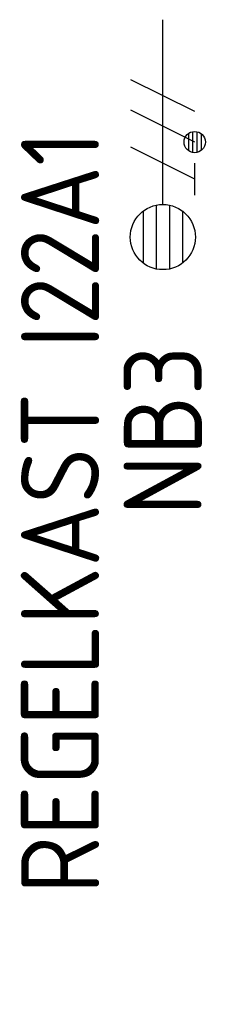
# Model space of a CAD drawing. Header units: millimetres. Extents: x 97363 to 129688, y 140750 to 175450.
# Tile 3 of 4: x 97363 to 97577, y 174318 to 175450. Entities that reach past the tile are written whole.
import ezdxf
from ezdxf.enums import TextEntityAlignment as Align

# ---------------------------------------------------------------- set-up
doc = ezdxf.new("R2010")
doc.units = ezdxf.units.MM
doc.layers.get('0').update_dxf_attribs({"color": 8, "linetype": 'CONTINUOUS'})
doc.layers.add('EB62204-_ATTRIB', color=2, linetype='CONTINUOUS')
doc.layers.add('EL62204-_KRACHT-ASP230', color=3, linetype='CONTINUOUS')
doc.styles.add('NORATT', font='isocp.shx')

# ---------------------------------------------------------------- blocks, each defined once
blk = doc.blocks.new('ES3X5')
at = {"color": 0}
for p, q in [((-0.15, 1.265), (-0.15, 2.735)), ((0.15, 1.265), (0.15, 2.735)), ((-0.45, 1.4), (-0.45, 2.6)), ((0.45, 1.4), (0.45, 2.6)), ((0, 1.25), (0, -3))]:
    blk.add_line(p, q, dxfattribs=at)
at = {"color": 1}
for p, q in [((-0.735, 1.038), (-0.735, 0.297)), ((-0.735, 0.667), (0.735, -0.068)), ((-0.882, -0.38), (-0.882, 0.012)), ((-0.784, -0.424), (-0.784, 0.056)), ((-0.686, -0.424), (-0.686, 0.056)), ((-0.588, -0.38), (-0.588, 0.012)), ((-0.735, -0.184), (0.735, -0.919)), ((-0.735, -0.885), (0.735, -1.619))]:
    blk.add_line(p, q, dxfattribs=at)
at = {"color": 0}
blk.add_circle((0, 2), 0.75, dxfattribs=at)
at = {"color": 1}
blk.add_circle((-0.735, -0.184), 0.245, dxfattribs=at)
at = {"color": 0, "style": 'NORATT'}
for tag, flags, p in [('VERMOGEN', 9, (-2.5, 4.5)), ('GROEP', 8, (0, 4.5)), ('SCHAK', 8, (2.5, 4.5)), ('KAST', 9, (7, 4.5)), ('DOEL', 8, (-2.5, 1))]:
    blk.add_attdef(tag, text='', height=1.8, rotation=90, dxfattribs=dict(at, flags=flags)).set_placement(p, align=Align.MIDDLE_LEFT)
for tag, flags, p in [('GELIJK', 9, (5, 4.5)), ('TAL', 8, (2.5, 4.5))]:
    blk.add_attdef(tag, text='', height=1.8, rotation=90, dxfattribs=dict(at, flags=flags)).set_placement(p, align=Align.MIDDLE_CENTER)
at = {"color": 0, "style": 'NORATT', "flags": 9}
blk.add_attdef('M_CODE', text='', height=1.8, dxfattribs=at).set_placement((0, 0), align=Align.MIDDLE_CENTER)

msp = doc.modelspace()

# ---------------------------------------------------------------- block references
at = {"layer": 'EL62204-_KRACHT-ASP230'}
ref = msp.add_blockref('ES3X5', (97528, 175300), dxfattribs=dict(at, xscale=50, yscale=50, zscale=50, rotation=180))
ref.add_attrib('DOEL', 'REGELKAST I22A1', dxfattribs={"layer": 'EB62204-_ATTRIB', "color": 1, "height": 90, "rotation": -270, "style": 'NORATT', "flags": 8}).set_placement((97409.5, 175322.3, 1000), align=Align.MIDDLE_RIGHT)
ref.add_attrib('GROEP', 'NB3', dxfattribs={"layer": 'EB62204-_ATTRIB', "color": 1, "height": 90, "rotation": -270, "style": 'NORATT', "flags": 8}).set_placement((97528, 175075), align=Align.MIDDLE_RIGHT)

doc.saveas('drawing.dxf')
